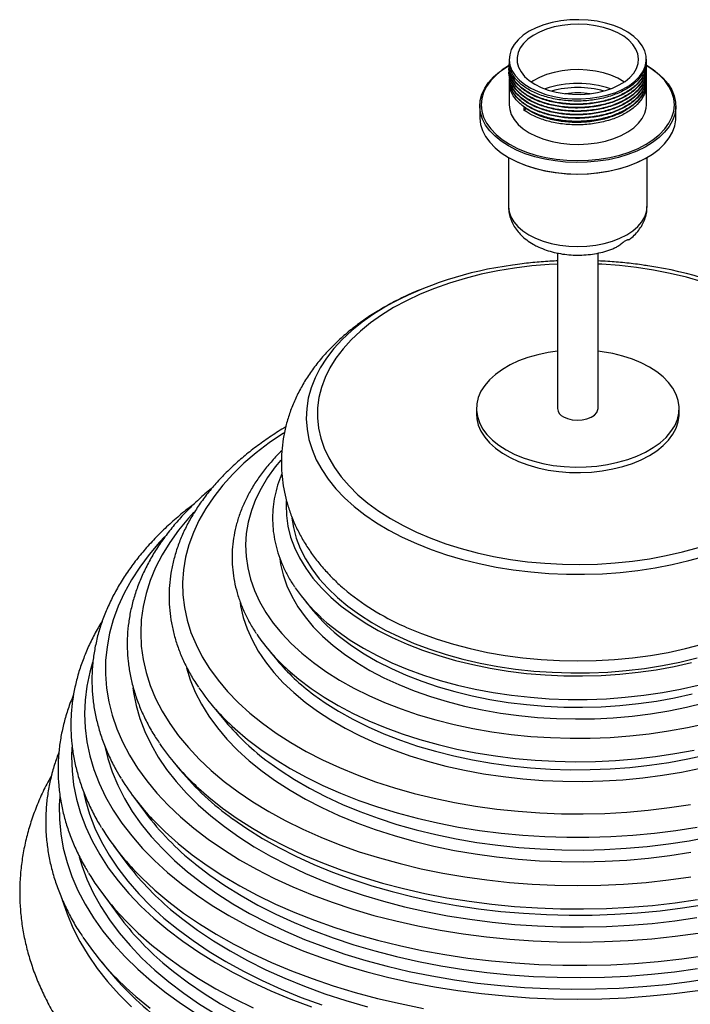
# Paper-space layout '_Isométrica' of a CAD drawing. Header units: millimetres. Extents: x -165 to 165, y -37 to 406.
# Tile 2 of 3: x -165 to 33, y 115 to 406. Entities that reach past the tile are written whole.
import ezdxf

# ---------------------------------------------------------------- set-up
doc = ezdxf.new("R2010")
doc.units = ezdxf.units.MM

psp = doc.layouts.new('_Isométrica')

# ---------------------------------------------------------------- linework, layer by layer
at = {"color": 7, "linetype": 'Continuous', "lineweight": 25}
for p, q in [((-20.3, 394.76), (-20.3, 393.87)), ((20.3, 394.38), (20.3, 394.76)), ((20.3, 393.36), (20.3, 393.49)), ((-20.38, 392.89), (-20.51, 392.82)), ((-20.3, 392.98), (-20.3, 392.85)), ((-20.3, 391.96), (-20.3, 391.83)), ((-20.3, 390.94), (-20.3, 390.81)), ((20.3, 392.34), (20.3, 392.47)), ((20.3, 391.32), (20.3, 391.45)), ((20.3, 390.3), (20.3, 390.43)), ((-20.3, 389.92), (-20.3, 389.79)), ((-20.3, 388.9), (-20.3, 388.77)), ((-20.3, 387.88), (-20.3, 381.32)), ((20.3, 389.28), (20.3, 389.41)), ((20.3, 388.26), (20.3, 388.39)), ((20.3, 381.32), (20.3, 387.36)), ((-29, 380.98), (-29, 377.58)), ((-15.88, 379.67), (-15.88, 380.56)), ((-15.35, 380.23), (-15.88, 379.67)), ((29, 377.58), (29, 380.98)), ((-20.51, 365.75), (-20.21, 365.58)), ((-20.5, 365.74), (-20.5, 351.24)), ((20.21, 365.58), (20.51, 365.75)), ((20.5, 351.24), (20.5, 365.74)), ((-6, 337.48), (-6, 291.51)), ((6, 291.51), (6, 337.49)), ((-30, 291.51), (-30, 289.87)), ((30, 289.87), (30, 291.51)), ((-81.03, 235.01), (-78.3, 231.7)), ((-91.86, 220.53), (-89.07, 217.15)), ((-108.69, 204.31), (-104.27, 198.95)), ((-119.88, 187.21), (-117.69, 184.56)), ((-131.69, 176.97), (-127.95, 171.92)), ((-137.41, 162.3), (-133.78, 157.4)), ((-140.91, 148.35), (-135.77, 141.42)), ((-141.65, 128.7), (-138.81, 125.25))]:
    psp.add_line(p, q, dxfattribs=at)
at = {"color": 7, "linetype": 'Continuous', "lineweight": 25, "flags": 128}
for points in [[(-14.35, 403.05), (-16.14, 401.87), (-17.64, 400.57), (-18.82, 399.16), (-19.67, 397.67), (-20.16, 396.13), (-20.3, 394.57), (-20.07, 393.01), (-19.49, 391.48), (-18.55, 390.01), (-17.29, 388.63), (-15.72, 387.35), (-13.87, 386.21), (-11.77, 385.22), (-9.46, 384.4), (-6.98, 383.76), (-4.38, 383.32), (-1.69, 383.09), (1.02, 383.06), (3.71, 383.24), (6.34, 383.63), (8.85, 384.22), (11.21, 384.99), (13.36, 385.94), (15.28, 387.05), (16.93, 388.29), (18.27, 389.65), (19.29, 391.11), (19.96, 392.62), (20.27, 394.18), (20.23, 395.74), (19.82, 397.29), (19.06, 398.79), (17.96, 400.22), (16.54, 401.56), (14.83, 402.77), (12.85, 403.84), (10.64, 404.75), (8.24, 405.48), (5.69, 406.01), (3.04, 406.35), (0.34, 406.48), (-2.37, 406.4), (-5.04, 406.12), (-7.61, 405.63), (-10.05, 404.95), (-12.31, 404.08), (-14.35, 403.05)], [(-12.73, 387.42), (-10.83, 386.47), (-8.73, 385.68), (-6.45, 385.06), (-4.05, 384.64), (-1.57, 384.41), (0.94, 384.39), (3.43, 384.56), (5.86, 384.94), (8.17, 385.51), (10.32, 386.25), (12.28, 387.17), (13.99, 388.23), (15.43, 389.41), (16.57, 390.7), (17.39, 392.08), (17.87, 393.5), (18, 394.95), (17.78, 396.39), (17.21, 397.8), (16.31, 399.16), (15.1, 400.42), (13.58, 401.58), (11.81, 402.61), (9.8, 403.48), (7.61, 404.18), (5.26, 404.7), (2.82, 405.03), (0.31, 405.15), (-2.19, 405.08), (-4.66, 404.8), (-7.03, 404.33), (-9.27, 403.67), (-11.33, 402.84), (-13.16, 401.85), (-14.74, 400.72), (-16.04, 399.48), (-17.02, 398.15), (-17.67, 396.75), (-17.98, 395.31), (-17.93, 393.86), (-17.54, 392.43), (-16.8, 391.04), (-15.74, 389.73), (-14.38, 388.51), (-12.73, 387.42)], [(-20.51, 369.14), (-22.64, 370.52), (-24.49, 372.02), (-26.05, 373.63), (-27.3, 375.33), (-28.21, 377.1), (-28.78, 378.91), (-29, 380.75), (-28.87, 382.59), (-28.38, 384.42), (-27.56, 386.2), (-26.39, 387.92), (-24.91, 389.55), (-23.13, 391.08), (-21.06, 392.49), (-20.51, 392.82)], [(-20.51, 392.81), (-22.34, 391.61), (-24.2, 390.1), (-25.75, 388.48), (-26.98, 386.77), (-27.86, 385), (-28.4, 383.17), (-28.58, 381.32), (-28.4, 379.48), (-27.86, 377.65), (-26.98, 375.88), (-25.75, 374.17), (-24.2, 372.55), (-22.34, 371.04), (-20.21, 369.66)], [(20.51, 392.82), (21.6, 392.15), (23.6, 390.71), (25.31, 389.15), (26.72, 387.49), (27.79, 385.76), (28.54, 383.96), (28.93, 382.13), (28.98, 380.29), (28.67, 378.45), (28.01, 376.65), (27.02, 374.9), (25.69, 373.22), (24.06, 371.63), (22.13, 370.16), (19.93, 368.82), (17.5, 367.63), (14.84, 366.6), (12.01, 365.74), (9.04, 365.07), (5.95, 364.6), (2.79, 364.32), (-0.4, 364.24), (-3.59, 364.37), (-6.73, 364.7), (-9.79, 365.22), (-12.74, 365.94), (-15.53, 366.84), (-18.13, 367.91), (-20.51, 369.14)], [(-20.21, 369.66), (-17.82, 368.43), (-15.21, 367.35), (-12.4, 366.46), (-9.44, 365.75), (-6.36, 365.24), (-3.2, 364.93), (0, 364.83), (3.2, 364.93), (6.36, 365.24), (9.44, 365.75), (12.4, 366.46), (15.21, 367.35), (17.82, 368.43), (20.21, 369.66), (22.34, 371.04), (24.2, 372.55), (25.75, 374.17), (26.98, 375.88), (27.86, 377.65), (28.4, 379.48), (28.58, 381.32), (28.4, 383.17), (27.86, 385), (26.98, 386.77), (25.75, 388.48), (24.2, 390.1), (22.34, 391.61), (20.21, 392.99)], [(13.73, 388.04), (13.58, 388.14), (11.81, 389.17), (9.8, 390.04), (7.61, 390.74), (5.26, 391.26), (2.82, 391.59), (0.31, 391.71), (-2.19, 391.64), (-4.66, 391.36), (-7.03, 390.89), (-9.27, 390.23), (-11.33, 389.4), (-13.16, 388.41), (-13.73, 388.04)], [(13.73, 388.04), (13.58, 388.14), (11.81, 389.17), (9.8, 390.04), (7.61, 390.74), (5.26, 391.26), (2.82, 391.59), (0.31, 391.71), (-2.19, 391.64), (-4.66, 391.36), (-7.03, 390.89), (-9.27, 390.23), (-11.33, 389.4), (-13.16, 388.41), (-13.73, 388.04)], [(-20.3, 381.32), (-20.16, 379.96), (-19.67, 378.42), (-18.82, 376.93), (-17.64, 375.52), (-16.14, 374.22), (-14.35, 373.04)], [(-14.35, 373.04), (-12.31, 372.01), (-10.05, 371.14), (-7.61, 370.46), (-5.04, 369.97), (-2.37, 369.69), (0.34, 369.61), (3.04, 369.74), (5.69, 370.08), (8.24, 370.61), (10.64, 371.34), (12.85, 372.25), (14.83, 373.32), (16.54, 374.53), (17.96, 375.87), (19.06, 377.3), (19.82, 378.8), (20.23, 380.35), (20.3, 381.32)], [(-29, 377.58), (-29, 377.35), (-28.78, 375.51), (-28.21, 373.7), (-27.3, 371.93), (-26.05, 370.23), (-24.49, 368.62), (-22.64, 367.12), (-20.51, 365.75)], [(-20.51, 365.75), (-18.13, 364.52), (-15.53, 363.44), (-12.74, 362.54), (-9.79, 361.83), (-6.73, 361.3), (-3.59, 360.97), (-0.4, 360.85), (2.79, 360.92), (5.95, 361.2), (9.04, 361.68), (12.01, 362.35), (14.84, 363.2), (17.5, 364.23), (19.93, 365.43), (22.13, 366.76), (24.06, 368.24), (25.69, 369.82), (27.02, 371.5), (28.01, 373.25), (28.67, 375.06), (28.98, 376.89), (29, 377.58)], [(20.21, 365.58), (20.21, 365.58), (17.82, 364.34), (15.21, 363.27), (12.4, 362.38), (9.44, 361.67), (6.36, 361.16), (3.2, 360.85), (0, 360.74), (-3.2, 360.85), (-6.36, 361.16), (-9.44, 361.67), (-12.4, 362.38), (-15.21, 363.27), (-17.82, 364.34), (-20.21, 365.58)], [(-6, 308.47), (-8.81, 308.06), (-11.85, 307.41), (-14.76, 306.58), (-17.5, 305.57), (-20.03, 304.4), (-22.33, 303.07), (-24.37, 301.61), (-26.12, 300.03), (-27.56, 298.35), (-28.68, 296.59), (-29.46, 294.77), (-29.9, 292.91), (-29.99, 291.04), (-29.73, 289.17), (-29.11, 287.33), (-28.16, 285.53), (-26.88, 283.81), (-25.28, 282.18), (-23.38, 280.65), (-21.21, 279.26)], [(-21.21, 279.26), (-18.8, 278.01), (-16.16, 276.91), (-13.33, 275.99), (-10.35, 275.25), (-7.24, 274.7), (-4.05, 274.34), (-0.81, 274.19), (2.43, 274.24), (5.65, 274.5), (8.81, 274.95), (11.85, 275.6), (14.76, 276.43), (17.5, 277.44), (20.03, 278.61), (22.33, 279.94), (24.37, 281.4), (26.12, 282.98), (27.56, 284.66), (28.68, 286.42), (29.46, 288.24), (29.9, 290.1), (29.99, 291.97), (29.73, 293.84), (29.11, 295.68), (28.16, 297.48), (26.88, 299.2), (25.28, 300.83), (23.38, 302.36), (21.21, 303.75), (18.8, 305), (16.16, 306.1), (13.33, 307.02), (10.35, 307.76), (7.24, 308.31), (6, 308.47)], [(-4.24, 289.06), (-3.05, 288.52), (-1.67, 288.18), (-0.19, 288.04), (1.31, 288.12), (2.72, 288.42), (3.97, 288.91), (4.96, 289.56), (5.65, 290.33), (5.97, 291.18), (6, 291.51)], [(-30, 289.87), (-29.9, 288.47), (-29.46, 286.61), (-28.68, 284.79), (-27.56, 283.03), (-26.12, 281.35), (-24.37, 279.77), (-22.33, 278.31), (-20.03, 276.98), (-17.5, 275.81), (-14.76, 274.8), (-11.85, 273.96), (-8.81, 273.32), (-5.65, 272.86), (-2.43, 272.61), (0.81, 272.56), (4.05, 272.71), (7.24, 273.07), (10.35, 273.62), (13.33, 274.36), (16.16, 275.28), (18.8, 276.37), (21.21, 277.63), (23.38, 279.02), (25.28, 280.54), (26.88, 282.18), (28.16, 283.9), (29.11, 285.69), (29.73, 287.53), (29.99, 289.4), (30, 289.87)]]:
    psp.add_lwpolyline(points, dxfattribs=at)
at = {"color": 8, "linetype": 'Continuous', "lineweight": 25, "flags": 128}
for points in [[(-20.5, 351.24), (-20.32, 349.69), (-19.8, 348.17), (-18.94, 346.71), (-17.75, 345.32), (-16.26, 344.03), (-14.5, 342.87)], [(-14.5, 342.87), (-12.48, 341.85), (-10.25, 340.99), (-7.85, 340.3), (-5.31, 339.8), (-2.68, 339.5), (0, 339.4), (2.68, 339.5), (5.31, 339.8), (7.85, 340.3), (10.25, 340.99), (12.48, 341.85), (14.5, 342.87), (16.26, 344.03), (17.75, 345.32), (18.94, 346.71), (19.8, 348.17), (20.32, 349.69), (20.5, 351.24)], [(-6, 334.23), (-8.44, 334.1), (-13.6, 333.67), (-18.69, 333.04), (-23.69, 332.21), (-28.59, 331.19), (-33.36, 329.98), (-37.97, 328.59), (-42.41, 327.02), (-46.66, 325.29), (-50.7, 323.39), (-54.5, 321.33)], [(36.83, 328.96), (32.18, 330.3), (27.38, 331.46), (22.45, 332.44), (17.42, 333.21), (12.31, 333.79), (7.15, 334.17), (6, 334.23)], [(-56.83, 321.67), (-60.46, 319.43), (-63.83, 317.05), (-66.91, 314.56), (-69.71, 311.95), (-72.2, 309.24), (-74.38, 306.44), (-76.23, 303.56), (-77.74, 300.62), (-78.92, 297.63), (-79.75, 294.6), (-80.23, 291.55), (-80.36, 288.48), (-80.14, 285.41), (-79.57, 282.36), (-78.66, 279.34), (-77.39, 276.36), (-75.79, 273.43), (-73.86, 270.58), (-71.61, 267.8), (-69.04, 265.11), (-66.17, 262.53), (-63.01, 260.06), (-59.58, 257.72), (-55.88, 255.52), (-51.94, 253.46), (-47.77, 251.55), (-43.4, 249.81), (-38.83, 248.24), (-34.1, 246.85), (-29.21, 245.64), (-24.2, 244.62), (-19.08, 243.79), (-13.88, 243.16), (-8.62, 242.73), (-3.32, 242.51), (1.99, 242.48), (7.3, 242.66), (12.57, 243.04), (17.79, 243.62), (22.93, 244.4), (27.97, 245.37), (32.89, 246.53), (37.66, 247.88)], [(-54.5, 321.33), (-58.05, 319.14), (-61.34, 316.81), (-64.35, 314.36), (-67.07, 311.79), (-69.48, 309.13), (-71.58, 306.38), (-73.34, 303.55), (-74.77, 300.66), (-75.87, 297.72), (-76.61, 294.75), (-77.01, 291.75), (-77.05, 288.74), (-76.74, 285.74), (-76.08, 282.76), (-75.08, 279.81), (-73.73, 276.91), (-72.05, 274.07), (-70.04, 271.3), (-67.7, 268.61), (-65.06, 266.02), (-62.12, 263.54), (-58.9, 261.18), (-55.41, 258.95), (-51.67, 256.86), (-47.69, 254.92), (-43.49, 253.14), (-39.1, 251.53), (-34.53, 250.09), (-29.8, 248.84), (-24.93, 247.77), (-19.95, 246.89), (-14.88, 246.21), (-9.74, 245.73), (-4.55, 245.46), (0.65, 245.38), (5.85, 245.51), (11.03, 245.84), (16.15, 246.37), (21.2, 247.09), (26.16, 248.02), (30.99, 249.13), (35.69, 250.43)], [(-86.96, 284.31), (-87.14, 284.2), (-91.31, 281.36), (-95.2, 278.39), (-98.79, 275.3), (-102.09, 272.11), (-105.08, 268.81), (-107.75, 265.42), (-110.1, 261.96), (-112.11, 258.42), (-113.77, 254.83), (-115.1, 251.19), (-116.07, 247.51), (-116.69, 243.8), (-116.96, 240.09), (-116.87, 236.36), (-116.43, 232.65), (-115.63, 228.96), (-114.48, 225.3), (-112.98, 221.68), (-111.14, 218.11), (-108.97, 214.61), (-106.46, 211.18), (-103.63, 207.84), (-100.48, 204.59), (-97.03, 201.45), (-93.29, 198.42), (-89.26, 195.51), (-84.96, 192.74), (-80.4, 190.11), (-75.6, 187.63), (-70.57, 185.3), (-65.32, 183.14), (-59.87, 181.15), (-54.25, 179.33), (-48.46, 177.7), (-42.52, 176.25), (-36.45, 174.99), (-30.27, 173.93), (-24, 173.07), (-17.66, 172.4), (-11.26, 171.94), (-4.83, 171.69), (1.61, 171.64), (8.05, 171.79), (14.47, 172.15), (20.84, 172.71), (27.15, 173.47), (33.38, 174.44)], [(-87.84, 276.25), (-89.52, 274.22), (-91.79, 271.09), (-93.73, 267.88), (-95.34, 264.61), (-96.61, 261.3), (-97.53, 257.94), (-98.1, 254.56), (-98.32, 251.17), (-98.19, 247.77), (-97.7, 244.39), (-96.87, 241.03), (-95.69, 237.7), (-94.17, 234.42), (-92.31, 231.2), (-90.12, 228.05), (-87.6, 224.98), (-84.78, 222), (-81.65, 219.12), (-78.23, 216.36), (-74.52, 213.72), (-70.56, 211.21), (-66.33, 208.85), (-61.88, 206.63), (-57.19, 204.58), (-52.31, 202.68), (-47.24, 200.97), (-42, 199.42), (-36.6, 198.07), (-31.08, 196.9), (-25.45, 195.92), (-19.72, 195.14), (-13.93, 194.56), (-8.08, 194.18), (-2.21, 194), (3.68, 194.02), (9.55, 194.25), (15.38, 194.68), (21.16, 195.32), (26.87, 196.15), (32.47, 197.17), (37.97, 198.39)], [(-86.26, 264.23), (-86.32, 263.04), (-86.23, 259.85), (-85.79, 256.67), (-84.99, 253.5), (-83.85, 250.38), (-82.36, 247.3), (-80.53, 244.29), (-78.37, 241.34), (-75.89, 238.49), (-73.1, 235.73), (-70, 233.08), (-66.62, 230.55), (-62.97, 228.15), (-59.06, 225.89), (-54.9, 223.78), (-50.52, 221.83), (-45.93, 220.05), (-41.15, 218.44), (-36.21, 217), (-31.11, 215.76), (-25.89, 214.7), (-20.56, 213.84), (-15.14, 213.18), (-9.67, 212.72), (-4.15, 212.47), (1.38, 212.41), (6.91, 212.57), (12.41, 212.93), (17.86, 213.49), (23.23, 214.25), (28.51, 215.21), (33.68, 216.36)], [(-113.6, 260.85), (-115.26, 259.03), (-118.17, 255.5), (-120.77, 251.89), (-123.03, 248.2), (-124.95, 244.45), (-126.53, 240.65), (-127.77, 236.81), (-128.65, 232.93), (-129.18, 229.03), (-129.36, 225.13), (-129.18, 221.22), (-128.65, 217.32), (-127.77, 213.44), (-126.53, 209.6), (-124.95, 205.8), (-123.03, 202.05), (-120.77, 198.36), (-118.17, 194.75), (-115.26, 191.22), (-112.03, 187.79), (-108.49, 184.45), (-104.65, 181.23), (-100.53, 178.13), (-96.13, 175.16), (-91.47, 172.32), (-86.56, 169.63), (-81.41, 167.09), (-76.03, 164.71), (-70.45, 162.5), (-64.68, 160.45), (-58.73, 158.59), (-52.61, 156.91), (-46.36, 155.41), (-39.97, 154.1), (-33.48, 152.99), (-26.89, 152.08), (-20.24, 151.37), (-13.52, 150.86), (-6.77, 150.55), (0, 150.45), (6.77, 150.55), (13.52, 150.86), (20.24, 151.37), (26.89, 152.08), (33.48, 152.99)], [(-84.6, 259.04), (-84.16, 256.32), (-83.32, 253.18), (-82.13, 250.09), (-80.59, 247.05), (-78.72, 244.07), (-76.52, 241.16), (-73.99, 238.35), (-71.16, 235.63), (-68.02, 233.03), (-64.6, 230.55), (-60.92, 228.2), (-56.97, 226), (-52.79, 223.94), (-48.38, 222.05), (-43.77, 220.33), (-38.98, 218.78), (-34.02, 217.41), (-28.93, 216.24), (-23.71, 215.25), (-18.39, 214.46), (-12.99, 213.88), (-7.54, 213.49), (-2.06, 213.31), (3.43, 213.34), (8.91, 213.57), (14.35, 214.01), (19.73, 214.64), (25.02, 215.48), (30.21, 216.51), (35.28, 217.74)], [(-122.31, 253.51), (-123.75, 251.96), (-126.86, 248.33), (-129.65, 244.61), (-132.12, 240.81), (-134.25, 236.94), (-136.04, 233.02), (-137.48, 229.05), (-138.58, 225.04), (-139.33, 221.01), (-139.73, 216.96), (-139.77, 212.9), (-139.46, 208.85), (-138.8, 204.81), (-137.79, 200.8), (-136.43, 196.82), (-134.73, 192.89), (-132.68, 189.01), (-130.3, 185.19), (-127.59, 181.45), (-124.56, 177.79), (-121.21, 174.22), (-117.56, 170.76), (-113.61, 167.4), (-109.38, 164.16), (-104.86, 161.06), (-100.09, 158.08), (-95.06, 155.25), (-89.78, 152.57), (-84.29, 150.04), (-78.58, 147.68), (-72.67, 145.48), (-66.58, 143.46), (-60.32, 141.62), (-53.9, 139.96), (-47.35, 138.49), (-40.69, 137.22), (-33.91, 136.13), (-27.06, 135.25), (-20.13, 134.56), (-13.16, 134.08), (-6.15, 133.8), (0.88, 133.72), (7.9, 133.85), (14.9, 134.18), (21.87, 134.72), (28.78, 135.45), (35.62, 136.39)], [(-88.21, 247.08), (-87.97, 245.49), (-87.21, 242.28), (-86.11, 239.1), (-84.65, 235.97), (-82.86, 232.9), (-80.73, 229.91), (-78.28, 226.99), (-75.51, 224.17), (-72.44, 221.46), (-69.08, 218.87), (-65.44, 216.4), (-61.53, 214.08), (-57.38, 211.9), (-53, 209.87), (-48.4, 208.02), (-43.61, 206.33), (-38.64, 204.82), (-33.52, 203.5), (-28.26, 202.37), (-22.89, 201.43), (-17.42, 200.69), (-11.89, 200.16), (-6.31, 199.82), (-0.7, 199.69), (4.91, 199.77), (10.5, 200.05), (16.05, 200.54), (21.53, 201.23), (26.93, 202.12), (32.22, 203.2), (37.37, 204.48)], [(-99.97, 234.06), (-99.82, 233.16), (-99.03, 229.75), (-97.89, 226.38), (-96.41, 223.06), (-94.59, 219.79), (-92.43, 216.59), (-89.96, 213.47), (-87.16, 210.43), (-84.06, 207.5), (-80.67, 204.68), (-76.99, 201.99), (-73.04, 199.42), (-68.83, 196.99), (-64.38, 194.71), (-59.71, 192.59), (-54.83, 190.63), (-49.75, 188.84), (-44.5, 187.22), (-39.09, 185.79), (-33.55, 184.55), (-27.89, 183.5), (-22.13, 182.64), (-16.29, 181.99), (-10.39, 181.53), (-4.46, 181.28), (1.49, 181.22), (7.43, 181.38), (13.35, 181.73), (19.21, 182.29), (25.02, 183.05), (30.73, 184), (36.34, 185.15)], [(-76.03, 229.75), (-74.23, 228.16), (-70.91, 225.53), (-67.32, 223.02), (-63.46, 220.65), (-59.35, 218.42), (-55.01, 216.34), (-50.45, 214.43), (-45.69, 212.69), (-40.74, 211.12), (-35.64, 209.73), (-30.4, 208.54), (-25.04, 207.53), (-19.58, 206.72), (-14.04, 206.11), (-8.45, 205.7), (-2.82, 205.5), (2.82, 205.5), (8.45, 205.7), (14.04, 206.11), (19.58, 206.72), (25.04, 207.53), (30.4, 208.54), (35.64, 209.73)], [(-51.43, 227.12), (-50.65, 226.77), (-46.23, 224.94), (-41.6, 223.28), (-36.8, 221.8), (-31.84, 220.5), (-26.75, 219.4), (-21.53, 218.48), (-16.23, 217.77), (-10.86, 217.26), (-5.44, 216.95), (0, 216.85), (5.44, 216.95), (10.86, 217.26), (16.23, 217.77), (21.53, 218.48), (26.75, 219.4), (31.84, 220.5), (36.8, 221.8), (41.6, 223.28), (46.23, 224.94), (50.65, 226.77), (54.86, 228.77), (55.74, 229.22)], [(-69.77, 223.49), (-66.93, 221.39), (-63.26, 218.98), (-59.33, 216.71), (-55.15, 214.59), (-50.75, 212.63), (-46.14, 210.83), (-41.34, 209.21), (-36.37, 207.78), (-31.25, 206.52), (-26.01, 205.46), (-20.65, 204.6), (-15.21, 203.94), (-9.71, 203.47), (-4.17, 203.22), (1.39, 203.17), (6.94, 203.32), (12.47, 203.68), (17.94, 204.24), (23.34, 205.01), (28.64, 205.97), (33.83, 207.13)], [(-143.62, 216.4), (-144.44, 213.53), (-145.32, 209.43), (-145.84, 205.3), (-146.02, 201.17), (-145.84, 197.03), (-145.32, 192.9), (-144.44, 188.8), (-143.21, 184.72), (-141.64, 180.68), (-139.73, 176.7), (-137.48, 172.77), (-134.9, 168.91), (-132, 165.13), (-128.78, 161.43), (-125.25, 157.83), (-121.41, 154.33), (-117.28, 150.95), (-112.87, 147.69), (-108.19, 144.56), (-103.25, 141.56), (-98.06, 138.71), (-92.63, 136.01), (-86.98, 133.46), (-81.12, 131.08), (-75.07, 128.86), (-68.83, 126.82), (-62.43, 124.96), (-55.88, 123.29), (-49.19, 121.8), (-42.39, 120.5), (-35.48, 119.4), (-28.49, 118.49), (-21.43, 117.78), (-14.31, 117.28), (-7.16, 116.97), (0, 116.87), (7.16, 116.97), (14.31, 117.28), (21.43, 117.78), (28.49, 118.49), (35.48, 119.4)], [(-115.83, 214.84), (-114.7, 211.24), (-113.2, 207.62), (-111.36, 204.04), (-109.18, 200.53), (-106.66, 197.1), (-103.83, 193.75), (-100.67, 190.5), (-97.22, 187.35), (-93.46, 184.31), (-89.43, 181.4), (-85.12, 178.62), (-80.55, 175.99), (-75.74, 173.5), (-70.7, 171.17), (-65.44, 169), (-59.99, 167.01), (-54.35, 165.19), (-48.55, 163.55), (-42.6, 162.1), (-36.52, 160.84), (-30.33, 159.78), (-24.05, 158.91), (-17.69, 158.25), (-11.29, 157.79), (-4.84, 157.53), (1.61, 157.48), (8.07, 157.63), (14.5, 157.99), (20.88, 158.55), (27.2, 159.32), (33.44, 160.29)], [(-85.78, 214.2), (-82.57, 211.47), (-78.94, 208.73), (-75.04, 206.12), (-70.88, 203.65), (-66.47, 201.32), (-61.84, 199.14), (-56.99, 197.13), (-51.94, 195.28), (-46.72, 193.61), (-41.34, 192.11), (-35.81, 190.81), (-30.16, 189.69), (-24.4, 188.76), (-18.56, 188.04), (-12.66, 187.51), (-6.72, 187.18), (-0.75, 187.05), (5.23, 187.13), (11.18, 187.4), (17.09, 187.88), (22.95, 188.56), (28.73, 189.44), (34.41, 190.51)], [(-131.71, 208.89), (-131.52, 207.56), (-130.74, 203.66), (-129.6, 199.79), (-128.13, 195.96), (-126.31, 192.18), (-124.16, 188.45), (-121.68, 184.8), (-118.88, 181.22), (-115.76, 177.73), (-112.33, 174.34), (-108.61, 171.06), (-104.6, 167.89), (-100.31, 164.84), (-95.75, 161.92), (-90.94, 159.15), (-85.89, 156.52), (-80.62, 154.04), (-75.13, 151.73), (-69.44, 149.58), (-63.56, 147.6), (-57.52, 145.8), (-51.32, 144.18), (-44.99, 142.75), (-38.54, 141.51), (-31.98, 140.46), (-25.35, 139.61), (-18.64, 138.95), (-11.89, 138.5), (-5.1, 138.25), (1.7, 138.2), (8.5, 138.35), (15.27, 138.7), (22, 139.25), (28.68, 140.01), (35.27, 140.96)], [(-78.14, 206.88), (-74.78, 204.49), (-70.79, 201.97), (-66.56, 199.6), (-62.08, 197.38), (-57.39, 195.31), (-52.49, 193.42), (-47.4, 191.69), (-42.14, 190.14), (-36.73, 188.78), (-31.19, 187.61), (-25.53, 186.63), (-19.79, 185.84), (-13.97, 185.26), (-8.11, 184.88), (-2.21, 184.7), (3.69, 184.73), (9.58, 184.96), (15.43, 185.39), (21.23, 186.02), (26.96, 186.85), (32.58, 187.88), (38.09, 189.1)], [(-101.55, 196.86), (-101.44, 196.76), (-97.78, 193.65), (-93.83, 190.65), (-89.61, 187.78), (-85.13, 185.05), (-80.39, 182.46), (-75.42, 180.02), (-70.23, 177.75), (-64.84, 175.63), (-59.25, 173.69), (-53.49, 171.93), (-47.57, 170.35), (-41.51, 168.96), (-35.34, 167.75), (-29.05, 166.75), (-22.69, 165.94), (-16.25, 165.33), (-9.77, 164.92), (-3.26, 164.72), (3.26, 164.72), (9.77, 164.92), (16.25, 165.33), (22.69, 165.94), (29.05, 166.75), (35.34, 167.75)], [(-149.72, 191.35), (-149.82, 188.61), (-149.69, 184.4), (-149.2, 180.2), (-148.36, 176.01), (-147.17, 171.86), (-145.62, 167.74), (-143.73, 163.67), (-141.5, 159.66), (-138.94, 155.72), (-136.04, 151.85), (-132.83, 148.07), (-129.29, 144.38), (-125.46, 140.8), (-121.32, 137.33), (-116.89, 133.98), (-112.19, 130.76), (-107.23, 127.68), (-102, 124.73), (-96.54, 121.94), (-90.85, 119.31), (-84.94, 116.83), (-78.83, 114.53)], [(-139.99, 191.66), (-139.11, 188.04), (-137.8, 184.05), (-136.16, 180.11), (-134.17, 176.21), (-131.85, 172.38), (-129.2, 168.63), (-126.23, 164.95), (-122.94, 161.36), (-119.35, 157.87), (-115.47, 154.49), (-111.29, 151.23), (-106.84, 148.09), (-102.13, 145.08), (-97.16, 142.21), (-91.95, 139.49), (-86.51, 136.92), (-80.85, 134.51), (-74.99, 132.27), (-68.95, 130.19), (-62.74, 128.3), (-56.37, 126.58), (-49.86, 125.05), (-43.22, 123.71), (-36.48, 122.57), (-29.65, 121.61), (-22.74, 120.86), (-15.78, 120.3), (-8.78, 119.95), (-1.76, 119.8), (5.27, 119.85), (12.29, 120.1), (19.27, 120.56), (26.21, 121.21), (33.08, 122.06), (39.87, 123.11)], [(-91.45, 186.89), (-88.12, 184.52), (-83.88, 181.78), (-79.38, 179.19), (-74.64, 176.74), (-69.67, 174.44), (-64.49, 172.3), (-59.11, 170.34), (-53.56, 168.54), (-47.84, 166.93), (-41.98, 165.5), (-35.99, 164.26), (-29.89, 163.21), (-23.7, 162.36), (-17.44, 161.7), (-11.12, 161.25), (-4.77, 161), (1.59, 160.95), (7.95, 161.1), (14.28, 161.45), (20.58, 162.01), (26.8, 162.76), (32.95, 163.71), (39, 164.86)], [(-146.19, 177.67), (-145.71, 175.61), (-144.47, 171.5), (-142.89, 167.42), (-140.96, 163.4), (-138.69, 159.44), (-136.09, 155.54), (-133.16, 151.73), (-129.91, 148), (-126.35, 144.37), (-122.48, 140.84), (-118.32, 137.43), (-113.87, 134.14), (-109.14, 130.98), (-104.16, 127.96), (-98.92, 125.08), (-93.45, 122.35), (-87.75, 119.78), (-81.84, 117.38), (-75.73, 115.15)], [(-113.38, 180.28), (-112.94, 179.86), (-109.2, 176.56), (-105.16, 173.37), (-100.85, 170.31), (-96.27, 167.38), (-91.44, 164.59), (-86.36, 161.94), (-81.05, 159.45), (-75.53, 157.12), (-69.81, 154.96), (-63.91, 152.98), (-57.83, 151.17), (-51.6, 149.54), (-45.23, 148.1), (-38.75, 146.85), (-32.16, 145.8), (-25.48, 144.94), (-18.74, 144.28), (-11.95, 143.82), (-5.13, 143.57), (1.71, 143.52), (8.54, 143.67), (15.35, 144.03), (22.12, 144.58), (28.83, 145.34), (35.46, 146.3)], [(-153.31, 176.63), (-153.45, 174.19), (-153.4, 169.94), (-153.01, 165.7), (-152.26, 161.47), (-151.16, 157.27), (-149.71, 153.11), (-147.92, 148.98), (-145.79, 144.92), (-143.32, 140.91), (-140.53, 136.98), (-137.41, 133.14), (-133.97, 129.38), (-130.23, 125.72), (-126.19, 122.17), (-121.85, 118.73), (-117.24, 115.42), (-112.35, 112.24)], [(-125.82, 169.99), (-125.69, 169.84), (-122.13, 166.3), (-118.27, 162.87), (-114.13, 159.55), (-109.7, 156.35), (-105.01, 153.29), (-100.06, 150.36), (-94.87, 147.57), (-89.44, 144.94), (-83.79, 142.47), (-77.94, 140.16), (-71.9, 138.02), (-65.68, 136.05), (-59.31, 134.27), (-52.78, 132.67), (-46.13, 131.25), (-39.36, 130.03), (-32.5, 129.01), (-25.56, 128.18), (-18.56, 127.55), (-11.51, 127.12), (-4.43, 126.89), (2.66, 126.86), (9.74, 127.04), (16.8, 127.42), (23.81, 128), (30.77, 128.78), (37.66, 129.76)], [(-102.14, 170.16), (-97.96, 167.26), (-93.36, 164.39), (-88.51, 161.67), (-83.43, 159.09), (-78.12, 156.67), (-72.59, 154.41), (-66.88, 152.32), (-60.98, 150.4), (-54.92, 148.66), (-48.71, 147.11), (-42.37, 145.74), (-35.91, 144.57), (-29.36, 143.59), (-22.73, 142.81), (-16.04, 142.23), (-9.3, 141.85), (-2.54, 141.67), (4.23, 141.7), (10.99, 141.93), (17.71, 142.36), (24.39, 142.99), (31.01, 143.82), (37.54, 144.84)], [(-147.59, 158.95), (-146.81, 156.41), (-145.27, 152.3), (-143.39, 148.24), (-141.17, 144.24), (-138.61, 140.31), (-135.72, 136.45), (-132.51, 132.68), (-128.99, 129), (-125.16, 125.43), (-121.03, 121.97), (-116.62, 118.62), (-111.92, 115.41), (-106.97, 112.33)], [(-113.35, 156.94), (-113.14, 156.77), (-108.92, 153.54), (-104.42, 150.45), (-99.67, 147.49), (-94.66, 144.67), (-89.41, 142), (-83.93, 139.48), (-78.25, 137.13), (-72.36, 134.94), (-66.3, 132.93), (-60.06, 131.09), (-53.68, 129.44), (-47.16, 127.98), (-40.52, 126.71), (-33.77, 125.63), (-26.94, 124.75), (-20.05, 124.07), (-13.1, 123.59), (-6.12, 123.31), (0.87, 123.23), (7.87, 123.36), (14.84, 123.69), (21.78, 124.22), (28.66, 124.95), (35.47, 125.88)], [(-129.92, 153.6), (-129.02, 152.7), (-125.19, 149.12), (-121.07, 145.66), (-116.65, 142.32), (-111.96, 139.1), (-107, 136.03), (-101.79, 133.09), (-96.34, 130.3), (-90.66, 127.67), (-84.76, 125.21), (-78.66, 122.91), (-72.38, 120.79), (-65.92, 118.84), (-59.31, 117.08), (-52.56, 115.51), (-45.68, 114.13)], [(-152.63, 146.47), (-152.56, 146.23), (-151.17, 142.06), (-149.43, 137.93), (-147.36, 133.85), (-144.95, 129.83), (-142.21, 125.88), (-139.15, 122.02), (-135.78, 118.24), (-132.1, 114.56)], [(-120.5, 143.38), (-116.91, 140.46), (-112.52, 137.21), (-107.85, 134.08), (-102.92, 131.1), (-97.75, 128.25), (-92.34, 125.56), (-86.71, 123.02), (-80.87, 120.65), (-74.83, 118.44), (-68.62, 116.41), (-62.23, 114.55)], [(-133.38, 139.58), (-130.1, 136.4), (-126.06, 132.85), (-121.73, 129.42), (-117.12, 126.11), (-112.24, 122.93), (-107.11, 119.9), (-101.72, 117.01), (-96.11, 114.27)], [(-122.77, 127.6), (-119.61, 124.99), (-115.25, 121.68), (-110.62, 118.51), (-105.72, 115.47), (-100.57, 112.56)], [(-132.65, 119.27), (-130.83, 117.65), (-126.6, 114.14)]]:
    psp.add_lwpolyline(points, dxfattribs=at)
at = {"color": 7, "linetype": 'Continuous', "lineweight": 25}
for centre, radius, start, end in [((0, 358.54), 29.12, 70.591, 109.409), ((0, 356.52), 29.9, 74.9439, 105.0561), ((0, 353.93), 30.89, 83.1321, 96.8679), ((-5.79, 228.75), 106.01, 97.3609, 118.7795), ((5.81, 228.48), 106.26, 61.8506, 81.9042), ((-3.12, 291.72), 2.89, 184.2066, 247.1136), ((-42.41, 266.7), 49.95, 214.4369, 227.6985), ((-22.25, 293.67), 72.66, 229.6649, 246.3177), ((-35.89, 267.23), 55.33, 219.9471, 232.234), ((-47.6, 256.84), 57.23, 214.1008, 228.1638), ((-40.01, 258.36), 64.07, 220.0315, 233.4762), ((-57, 246.7), 66.85, 214.3983, 228.2139), ((-46.74, 247.29), 75.14, 220.0438, 233.4918), ((-63.88, 233.15), 72.43, 214.2184, 226.8879), ((-52.58, 239.26), 85.04, 220.0384, 234.3506), ((-73.14, 220.26), 72.82, 211.8122, 223.6627), ((-61.45, 222.09), 83.29, 217.0328, 231.4589), ((-74.63, 208.73), 78.08, 211.9211, 224.9155), ((-64.49, 209.72), 86.83, 217.0565, 229.8229), ((-76.28, 196.14), 80.37, 211.5468, 224.7332), ((-66.04, 193.98), 87.32, 217.0073, 229.483), ((-74.06, 184.14), 87.41, 214.0872, 227.9141), ((-62.86, 188.93), 99.11, 219.9808, 233.5467)]:
    psp.add_arc(centre, radius, start, end, dxfattribs=at)
for points, knots in [([(20.19, 393.49), (20.22, 393.18), (20.33, 391.99), (19.51, 389.93), (17.74, 387.49), (15.04, 385.36), (11.64, 383.62), (7.65, 382.34), (3.29, 381.6), (-1.22, 381.43), (-5.68, 381.84), (-9.87, 382.8), (-13.56, 384.27), (-16.59, 386.17), (-18.84, 388.41), (-20.07, 390.87), (-20.5, 392.69), (-20.24, 393.62), (-20.21, 393.71)], [0, 0, 0, 0, 0.02455, 0.093761, 0.163682, 0.23259, 0.300812, 0.370558, 0.44023, 0.50835, 0.577412, 0.64734, 0.716411, 0.784526, 0.854192, 0.923943, 0.992172, 1, 1, 1, 1]), ([(20.15, 393.19), (20.21, 392.64), (20.38, 391.21), (19.52, 388.91), (17.73, 386.47), (15.04, 384.34), (11.64, 382.59), (7.65, 381.31), (3.29, 380.58), (-1.22, 380.41), (-5.68, 380.82), (-9.87, 381.78), (-13.56, 383.25), (-16.59, 385.14), (-18.84, 387.38), (-20.07, 389.85), (-20.5, 391.67), (-20.24, 392.6), (-20.21, 392.69)], [0, 0, 0, 0, 0.04271, 0.110633, 0.179252, 0.246877, 0.313829, 0.382277, 0.450651, 0.517503, 0.585279, 0.653905, 0.72169, 0.788538, 0.856907, 0.925359, 0.992318, 1, 1, 1, 1]), ([(20.19, 394.38), (20.22, 394.07), (20.33, 392.88), (19.51, 390.83), (17.74, 388.39), (15.04, 386.25), (11.64, 384.51), (7.65, 383.23), (3.29, 382.49), (-1.22, 382.33), (-5.67, 382.73), (-9.87, 383.69), (-13.56, 385.16), (-16.6, 387.06), (-18.81, 389.3), (-20.12, 391.62), (-20.19, 393.18), (-20.23, 393.87)], [0, 0, 0, 0, 0.025047, 0.095661, 0.166998, 0.237303, 0.306907, 0.378066, 0.449149, 0.51865, 0.58911, 0.660455, 0.730925, 0.800421, 0.871498, 0.942662, 1, 1, 1, 1]), ([(20.19, 393.36), (20.22, 393.05), (20.33, 391.86), (19.51, 389.81), (17.74, 387.37), (15.04, 385.23), (11.64, 383.49), (7.65, 382.21), (3.29, 381.47), (-1.22, 381.3), (-5.67, 381.71), (-9.87, 382.67), (-13.56, 384.14), (-16.6, 386.04), (-18.81, 388.28), (-20.12, 390.6), (-20.19, 392.16), (-20.23, 392.85)], [0, 0, 0, 0, 0.025047, 0.095661, 0.166998, 0.237303, 0.306907, 0.378066, 0.449149, 0.51865, 0.58911, 0.660455, 0.730925, 0.800421, 0.871498, 0.942662, 1, 1, 1, 1]), ([(20.15, 392.17), (20.21, 391.61), (20.38, 390.19), (19.52, 387.89), (17.73, 385.45), (15.04, 383.32), (11.64, 381.57), (7.65, 380.29), (3.29, 379.56), (-1.22, 379.39), (-5.68, 379.79), (-9.87, 380.76), (-13.56, 382.23), (-16.59, 384.12), (-18.84, 386.36), (-20.07, 388.83), (-20.5, 390.65), (-20.24, 391.57), (-20.21, 391.67)], [0, 0, 0, 0, 0.04271, 0.110633, 0.179252, 0.246877, 0.313829, 0.382277, 0.450651, 0.517503, 0.585279, 0.653905, 0.72169, 0.788538, 0.856907, 0.925359, 0.992318, 1, 1, 1, 1]), ([(20.19, 392.34), (20.22, 392.03), (20.33, 390.84), (19.51, 388.78), (17.74, 386.35), (15.04, 384.21), (11.64, 382.47), (7.65, 381.19), (3.29, 380.45), (-1.22, 380.28), (-5.67, 380.69), (-9.87, 381.65), (-13.56, 383.12), (-16.6, 385.02), (-18.81, 387.26), (-20.12, 389.58), (-20.19, 391.14), (-20.23, 391.83)], [0, 0, 0, 0, 0.025047, 0.095661, 0.166998, 0.237303, 0.306907, 0.378066, 0.449149, 0.51865, 0.58911, 0.660455, 0.730925, 0.800421, 0.871498, 0.942662, 1, 1, 1, 1]), ([(20.19, 391.32), (20.22, 391.01), (20.33, 389.82), (19.51, 387.76), (17.74, 385.33), (15.04, 383.19), (11.64, 381.45), (7.65, 380.17), (3.29, 379.43), (-1.22, 379.26), (-5.67, 379.67), (-9.87, 380.63), (-13.56, 382.1), (-16.6, 384), (-18.81, 386.24), (-20.12, 388.56), (-20.19, 390.12), (-20.23, 390.81)], [0, 0, 0, 0, 0.025047, 0.095661, 0.166998, 0.237303, 0.306907, 0.378066, 0.449149, 0.51865, 0.58911, 0.660455, 0.730925, 0.800421, 0.871498, 0.942662, 1, 1, 1, 1]), ([(20.15, 391.15), (20.21, 390.59), (20.38, 389.17), (19.52, 386.87), (17.73, 384.43), (15.04, 382.3), (11.64, 380.55), (7.65, 379.27), (3.29, 378.54), (-1.22, 378.37), (-5.67, 378.77), (-9.87, 379.74), (-13.56, 381.21), (-16.6, 383.1), (-18.81, 385.34), (-20.12, 387.67), (-20.19, 389.22), (-20.23, 389.92)], [0, 0, 0, 0, 0.043558, 0.112832, 0.182814, 0.251784, 0.320066, 0.389874, 0.459608, 0.527789, 0.596912, 0.666902, 0.736034, 0.80421, 0.873938, 0.943751, 1, 1, 1, 1]), ([(20.19, 390.3), (20.22, 389.99), (20.33, 388.8), (19.51, 386.74), (17.74, 384.31), (15.04, 382.17), (11.64, 380.43), (7.65, 379.15), (3.29, 378.41), (-1.22, 378.24), (-5.67, 378.65), (-9.87, 379.61), (-13.56, 381.08), (-16.6, 382.98), (-18.81, 385.21), (-20.12, 387.54), (-20.19, 389.1), (-20.23, 389.79)], [0, 0, 0, 0, 0.025047, 0.095661, 0.166998, 0.237303, 0.306907, 0.378066, 0.449149, 0.51865, 0.58911, 0.660455, 0.730925, 0.800421, 0.871498, 0.942662, 1, 1, 1, 1]), ([(20.15, 390.12), (20.21, 389.57), (20.38, 388.14), (19.52, 385.85), (17.73, 383.41), (15.04, 381.28), (11.64, 379.53), (7.65, 378.25), (3.29, 377.52), (-1.22, 377.35), (-5.67, 377.75), (-9.87, 378.72), (-13.56, 380.19), (-16.6, 382.08), (-18.81, 384.32), (-20.12, 386.65), (-20.19, 388.2), (-20.23, 388.9)], [0, 0, 0, 0, 0.043558, 0.112832, 0.182814, 0.251784, 0.320066, 0.389874, 0.459608, 0.527789, 0.596912, 0.666902, 0.736034, 0.80421, 0.873938, 0.943751, 1, 1, 1, 1]), ([(20.19, 389.28), (20.22, 388.97), (20.33, 387.78), (19.51, 385.72), (17.74, 383.28), (15.04, 381.15), (11.64, 379.4), (7.65, 378.13), (3.29, 377.39), (-1.22, 377.22), (-5.67, 377.63), (-9.87, 378.59), (-13.56, 380.06), (-16.6, 381.96), (-18.81, 384.19), (-20.12, 386.52), (-20.19, 388.08), (-20.23, 388.77)], [0, 0, 0, 0, 0.025047, 0.095661, 0.166998, 0.237303, 0.306907, 0.378066, 0.449149, 0.51865, 0.58911, 0.660455, 0.730925, 0.800421, 0.871498, 0.942662, 1, 1, 1, 1]), ([(20.15, 389.1), (20.21, 388.55), (20.38, 387.12), (19.52, 384.83), (17.73, 382.39), (15.04, 380.26), (11.64, 378.51), (7.65, 377.23), (3.29, 376.49), (-1.22, 376.33), (-5.67, 376.73), (-9.87, 377.7), (-13.56, 379.17), (-16.6, 381.06), (-18.81, 383.3), (-20.12, 385.63), (-20.19, 387.18), (-20.23, 387.88)], [0, 0, 0, 0, 0.043558, 0.112832, 0.182814, 0.251784, 0.320066, 0.389874, 0.459608, 0.527789, 0.596912, 0.666902, 0.736034, 0.80421, 0.873938, 0.943751, 1, 1, 1, 1]), ([(20.19, 388.26), (20.22, 387.95), (20.33, 386.76), (19.51, 384.7), (17.74, 382.26), (15.04, 380.13), (11.64, 378.38), (7.65, 377.1), (3.29, 376.37), (-1.22, 376.2), (-5.68, 376.6), (-9.86, 377.57), (-13.34, 378.93), (-15.11, 380.06), (-15.88, 380.56)], [0, 0, 0, 0, 0.031866, 0.121703, 0.212461, 0.301905, 0.390458, 0.480989, 0.571423, 0.659845, 0.749487, 0.840254, 0.929909, 1, 1, 1, 1]), ([(20.15, 388.08), (20.21, 387.53), (20.38, 386.1), (19.52, 383.81), (17.73, 381.37), (15.04, 379.24), (11.64, 377.49), (7.65, 376.21), (3.29, 375.47), (-1.22, 375.31), (-5.68, 375.71), (-9.86, 376.68), (-13.34, 378.03), (-15.11, 379.17), (-15.88, 379.67)], [0, 0, 0, 0, 0.055132, 0.14281, 0.231387, 0.318681, 0.405106, 0.493462, 0.581723, 0.668019, 0.755508, 0.844093, 0.931594, 1, 1, 1, 1]), ([(14.61, 380.03), (14.55, 379.98), (13.64, 379.25), (11.2, 378.16), (7.41, 376.89), (3.17, 376.18), (-1.18, 376.02), (-5.49, 376.41), (-9.53, 377.34), (-12.9, 378.65), (-14.6, 379.75), (-15.35, 380.23)], [0, 0, 0, 0, 0.009452, 0.135102, 0.26356, 0.39188, 0.517343, 0.64454, 0.773332, 0.900546, 1, 1, 1, 1]), ([(-20.48, 351.23), (-20.49, 351.15), (-20.54, 350.46), (-20.33, 349.15), (-19.85, 347.37), (-19.06, 345.69), (-18.02, 344.12), (-16.7, 342.65), (-15.13, 341.29), (-13.89, 340.52), (-13.25, 340.12)], [0, 0, 0, 0, 0.01785, 0.152512, 0.285839, 0.419766, 0.556361, 0.697405, 0.844009, 1, 1, 1, 1]), ([(14.96, 341.28), (15.3, 341.53), (16.21, 342.17), (17.43, 343.42), (18.61, 344.94), (19.51, 346.56), (20.14, 348.31), (20.48, 349.89), (20.47, 350.89), (20.46, 351.26)], [0, 0, 0, 0, 0.104337, 0.272861, 0.435096, 0.591621, 0.743874, 0.907803, 1, 1, 1, 1]), ([(14.96, 341.27), (14.99, 341.27), (15.1, 341.31), (14.9, 341.38), (14.51, 341.3), (14.15, 341.13), (13.68, 340.82), (13.02, 340.28), (12.13, 339.61), (11.37, 339.11), (11, 339), (10.97, 339)], [0, 0, 0, 0, 0.0569293, 0.2784933, 0.3582476, 0.438864, 0.5083988, 0.6083244, 0.7891109, 0.9842567, 1, 1, 1, 1]), ([(-13.25, 340.12), (-12.87, 339.91), (-11.81, 339.32), (-9.92, 338.53), (-7.59, 337.79), (-5.15, 337.26), (-2.63, 336.94), (-0.08, 336.83), (2.47, 336.93), (4.99, 337.23), (7.44, 337.76), (9.45, 338.35), (10.57, 338.84), (10.97, 339.02)], [0, 0, 0, 0, 0.056372, 0.155693, 0.254872, 0.35374, 0.45219, 0.55038, 0.648589, 0.747098, 0.846204, 0.946255, 1, 1, 1, 1]), ([(-6, 335.15), (-6.13, 335.14), (-7.95, 335.09), (-11.44, 334.82), (-15.75, 334.42), (-18.34, 334.04), (-19.28, 333.9)], [0, 0, 0, 0, 0.028122, 0.406024, 0.784024, 1, 1, 1, 1]), ([(20.67, 333.69), (20.08, 333.79), (17.85, 334.16), (13.91, 334.6), (9.6, 334.99), (6.96, 335.09), (6, 335.13)], [0, 0, 0, 0, 0.12409, 0.465781, 0.807334, 1, 1, 1, 1]), ([(-46.36, 326.74), (-46.76, 326.58), (-48.72, 325.82), (-52.07, 324.25), (-55.37, 322.55), (-57.16, 321.53), (-57.57, 321.3)], [0, 0, 0, 0, 0.101224, 0.492898, 0.885961, 1, 1, 1, 1]), ([(-57.57, 321.3), (-58.32, 320.85), (-60.46, 319.59), (-63.79, 317.37), (-67.5, 314.57), (-70.94, 311.58), (-74.09, 308.44), (-76.94, 305.14), (-79.46, 301.73), (-81.66, 298.21), (-83.51, 294.61), (-85.03, 290.94), (-86.21, 287.24), (-87.05, 283.51), (-87.57, 279.76), (-87.76, 276.03), (-87.64, 272.31), (-87.2, 268.62), (-86.45, 264.98), (-85.4, 261.4), (-84.05, 257.89), (-82.4, 254.45), (-80.47, 251.1), (-78.23, 247.83), (-75.72, 244.66), (-72.89, 241.62), (-70.7, 239.47), (-69.4, 238.4), (-69.2, 238.24)], [0, 0, 0, 0, 0.024629, 0.069269, 0.113884, 0.158209, 0.20207, 0.245303, 0.287781, 0.329431, 0.37024, 0.410248, 0.449534, 0.488208, 0.526392, 0.56422, 0.601829, 0.639341, 0.67687, 0.714556, 0.752536, 0.790943, 0.829895, 0.869494, 0.909814, 0.950892, 0.992718, 1, 1, 1, 1]), ([(-86.41, 286.09), (-86.62, 285.97), (-88.28, 284.98), (-91.26, 283.04), (-95.25, 280.21), (-98.97, 277.26), (-102.43, 274.18), (-105.63, 271), (-108.54, 267.72), (-111.16, 264.36), (-113.49, 260.91), (-115.51, 257.39), (-117.22, 253.82), (-118.62, 250.2), (-119.69, 246.54), (-120.45, 242.87), (-120.9, 239.18), (-121.02, 235.49), (-120.83, 231.8), (-120.32, 228.13), (-119.5, 224.48), (-118.36, 220.87), (-116.93, 217.29), (-115.16, 213.77), (-113.6, 211.04), (-112.53, 209.52), (-112.26, 209.13)], [0, 0, 0, 0, 0.006285, 0.051538, 0.096805, 0.142066, 0.187306, 0.232503, 0.277635, 0.322673, 0.367588, 0.412349, 0.456932, 0.501319, 0.545508, 0.589512, 0.633361, 0.6771, 0.720787, 0.76447, 0.808203, 0.852041, 0.896028, 0.940191, 0.984544, 1, 1, 1, 1]), ([(-87.55, 279.1), (-87.58, 279.08), (-88.64, 278.1), (-90.49, 276.06), (-93.07, 272.99), (-95.32, 269.82), (-97.27, 266.58), (-98.92, 263.28), (-100.24, 259.93), (-101.25, 256.55), (-101.94, 253.15), (-102.3, 249.73), (-102.36, 246.31), (-102.09, 242.91), (-101.51, 239.52), (-100.62, 236.16), (-99.42, 232.84), (-97.89, 229.57), (-96.45, 226.93), (-95.42, 225.42), (-95.1, 224.95)], [0, 0, 0, 0, 0.0015736, 0.0637411, 0.1257712, 0.1876081, 0.249195, 0.3104813, 0.3714325, 0.4320395, 0.4923253, 0.5523466, 0.6121898, 0.6719613, 0.7317433, 0.7916406, 0.8517485, 0.9121366, 0.9728432, 1, 1, 1, 1]), ([(-87.57, 272.21), (-87.73, 271.87), (-88.35, 270.49), (-89.11, 268.02), (-89.87, 264.81), (-90.28, 261.58), (-90.38, 258.36), (-90.16, 255.14), (-89.62, 251.94), (-88.78, 248.77), (-87.62, 245.64), (-86.15, 242.56), (-84.83, 240.22), (-83.92, 238.94), (-83.71, 238.63)], [0, 0, 0, 0, 0.0310059, 0.1259387, 0.2202544, 0.3140441, 0.4074624, 0.5007092, 0.593953, 0.6873876, 0.7812005, 0.8755289, 0.9704465, 1, 1, 1, 1]), ([(-108.24, 267.99), (-108.31, 267.94), (-109.69, 266.86), (-112.15, 264.65), (-115.59, 261.35), (-118.72, 257.95), (-121.57, 254.45), (-124.13, 250.88), (-126.38, 247.23), (-128.33, 243.52), (-129.97, 239.75), (-131.29, 235.95), (-132.29, 232.12), (-132.97, 228.26), (-133.34, 224.4), (-133.39, 220.54), (-133.13, 216.68), (-132.54, 212.84), (-131.65, 209.03), (-130.44, 205.24), (-128.93, 201.49), (-127.09, 197.8), (-125.41, 194.83), (-124.23, 193.13), (-123.87, 192.61)], [0, 0, 0, 0, 0.002622, 0.052315, 0.101972, 0.151572, 0.201092, 0.250504, 0.299781, 0.348896, 0.397831, 0.446576, 0.495134, 0.543523, 0.591776, 0.639939, 0.688067, 0.7362, 0.784393, 0.832694, 0.881143, 0.929764, 0.978567, 1, 1, 1, 1]), ([(-113.48, 263.33), (-114.48, 262.57), (-116.86, 260.76), (-120.34, 257.76), (-123.94, 254.36), (-127.25, 250.86), (-130.28, 247.26), (-133.03, 243.58), (-135.47, 239.82), (-137.61, 236), (-139.43, 232.13), (-140.95, 228.2), (-142.15, 224.25), (-143.03, 220.27), (-143.59, 216.27), (-143.84, 212.27), (-143.77, 208.27), (-143.38, 204.27), (-142.68, 200.3), (-141.66, 196.35), (-140.34, 192.44), (-138.7, 188.57), (-136.97, 185.1), (-135.66, 182.95), (-135.11, 182.05)], [0, 0, 0, 0, 0.034133, 0.081545, 0.128929, 0.176268, 0.223543, 0.270733, 0.317814, 0.364764, 0.411564, 0.458204, 0.504681, 0.551003, 0.597193, 0.643282, 0.689312, 0.735328, 0.781365, 0.827468, 0.873676, 0.920018, 0.966512, 1, 1, 1, 1]), ([(-140.71, 228.67), (-140.74, 228.62), (-141.62, 227.31), (-143.08, 224.66), (-145.05, 220.72), (-146.66, 216.73), (-147.98, 212.7), (-148.97, 208.65), (-149.65, 204.58), (-150.01, 200.49), (-150.05, 196.41), (-149.78, 192.33), (-149.19, 188.27), (-148.29, 184.23), (-147.07, 180.22), (-145.55, 176.25), (-143.7, 172.32), (-142.17, 169.44), (-141.17, 167.9), (-140.99, 167.62)], [0, 0, 0, 0, 0.002442, 0.068819, 0.135004, 0.200977, 0.266732, 0.332277, 0.397634, 0.462843, 0.527955, 0.593029, 0.658112, 0.72326, 0.78853, 0.853965, 0.919593, 0.985429, 1, 1, 1, 1]), ([(-149.22, 206.83), (-149.52, 206.13), (-150.4, 204.1), (-151.52, 200.68), (-152.59, 196.58), (-153.34, 192.46), (-153.76, 188.33), (-153.88, 184.2), (-153.67, 180.07), (-153.15, 175.96), (-152.31, 171.86), (-151.17, 167.8), (-149.71, 163.76), (-147.93, 159.78), (-146.31, 156.61), (-145.19, 154.81), (-144.87, 154.29)], [0, 0, 0, 0, 0.040496, 0.118325, 0.195912, 0.273278, 0.350465, 0.427529, 0.504536, 0.581541, 0.658607, 0.735798, 0.813166, 0.890749, 0.968566, 1, 1, 1, 1]), ([(-153.54, 189.99), (-154, 188.73), (-154.97, 186.11), (-156.04, 182.07), (-156.86, 177.91), (-157.35, 173.74), (-157.53, 169.56), (-157.38, 165.38), (-156.93, 161.22), (-156.16, 157.07), (-155.07, 152.95), (-153.68, 148.87), (-151.98, 144.82), (-149.95, 140.82), (-148.14, 137.66), (-146.91, 135.86), (-146.55, 135.34)], [0, 0, 0, 0, 0.069594, 0.144862, 0.219919, 0.294801, 0.369556, 0.444245, 0.518923, 0.593645, 0.668471, 0.743454, 0.818632, 0.894026, 0.969645, 1, 1, 1, 1]), ([(-155.7, 183.17), (-156.48, 181.72), (-158.05, 178.82), (-160.02, 174.36), (-161.7, 169.84), (-163.04, 165.29), (-164.06, 160.72), (-164.76, 156.14), (-165.14, 151.55), (-165.2, 146.97), (-164.94, 142.4), (-164.37, 137.85), (-163.48, 133.33), (-162.29, 128.84), (-160.78, 124.39), (-158.96, 119.99), (-156.84, 115.65), (-154.41, 111.36), (-151.67, 107.15), (-148.64, 103.01), (-145.3, 98.96), (-141.67, 95), (-137.75, 91.16), (-133.56, 87.43), (-129.1, 83.82), (-124.38, 80.35), (-119.42, 77.02), (-114.23, 73.84), (-108.82, 70.81), (-103.2, 67.94), (-97.39, 65.23), (-91.4, 62.7), (-85.24, 60.33), (-78.93, 58.13), (-72.47, 56.11), (-65.88, 54.27), (-59.17, 52.61), (-52.35, 51.13), (-45.44, 49.84), (-38.44, 48.73), (-31.38, 47.81), (-24.26, 47.07), (-17.1, 46.53), (-9.9, 46.17), (-2.69, 46.01), (4.52, 46.03), (11.73, 46.24), (18.92, 46.65), (26.07, 47.24), (33.17, 48.02), (40.22, 48.99), (47.19, 50.15), (54.08, 51.49), (60.87, 53.01), (67.55, 54.72), (74.11, 56.6), (80.53, 58.67), (86.81, 60.91), (92.93, 63.32), (98.88, 65.9), (104.65, 68.66), (110.23, 71.57), (115.6, 74.65), (120.76, 77.89), (125.69, 81.28), (130.37, 84.82), (134.81, 88.5), (138.97, 92.32), (142.86, 96.26), (146.46, 100.32), (149.76, 104.48), (152.75, 108.74), (155.43, 113.08), (157.79, 117.49), (159.82, 121.96), (161.53, 126.48), (162.91, 131.02), (163.97, 135.59), (164.7, 140.18), (165.11, 144.76), (165.21, 149.35), (164.98, 153.92), (164.45, 158.47), (163.6, 163), (162.43, 167.49), (160.97, 171.94), (159.17, 176.34), (157.43, 180.05), (156.18, 182.25), (155.73, 183.04)], [0, 0, 0, 0, 0.011332, 0.022699, 0.033959, 0.04512, 0.05619, 0.067184, 0.07812, 0.089019, 0.099901, 0.110783, 0.121684, 0.132627, 0.143628, 0.154706, 0.165871, 0.177133, 0.188495, 0.199958, 0.211516, 0.223161, 0.234883, 0.246667, 0.258503, 0.270376, 0.282275, 0.29419, 0.306114, 0.318036, 0.329954, 0.341863, 0.353762, 0.365649, 0.377524, 0.389386, 0.401238, 0.413078, 0.424908, 0.436729, 0.448542, 0.46035, 0.472152, 0.483951, 0.495747, 0.507543, 0.51934, 0.531138, 0.542939, 0.554745, 0.566558, 0.578377, 0.590206, 0.602045, 0.613896, 0.62576, 0.637637, 0.649529, 0.661436, 0.673358, 0.685295, 0.697245, 0.709207, 0.721176, 0.733146, 0.745111, 0.757059, 0.768981, 0.780864, 0.792694, 0.804456, 0.816136, 0.827723, 0.839209, 0.850587, 0.861859, 0.87303, 0.88411, 0.895112, 0.906054, 0.916955, 0.927838, 0.938719, 0.949617, 0.960554, 0.971548, 0.982616, 0.993771, 1, 1, 1, 1])]:
    psp.add_open_spline(points, degree=3, knots=knots, dxfattribs=at)

doc.saveas('drawing.dxf')
